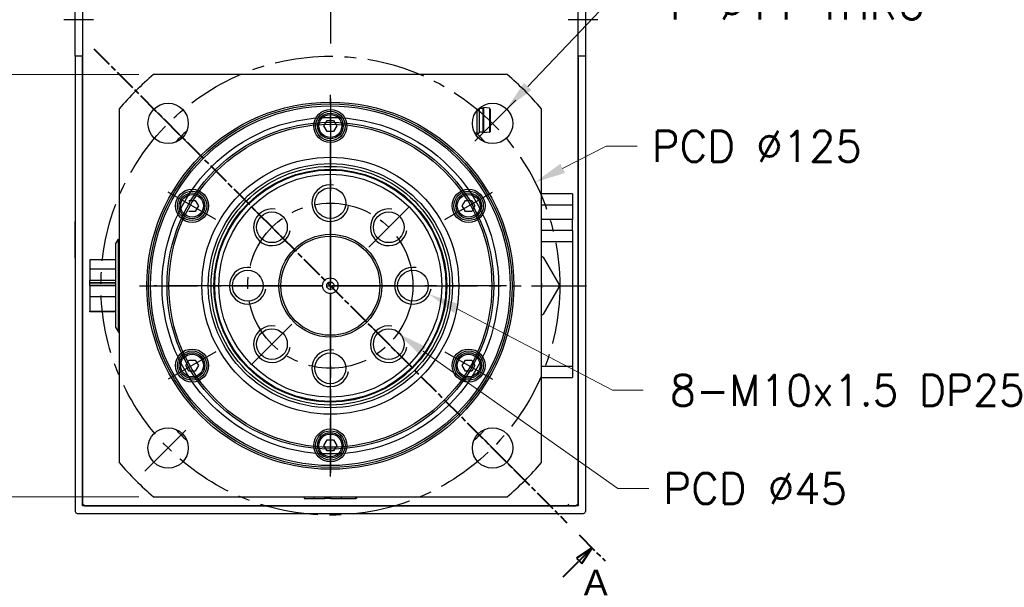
# Model space of a CAD drawing. Extents: x 46595 to 48279, y -9647 to -8459.
# Tile 9 of 24: x 47872 to 48140, y -9302 to -9148. Entities that reach past the tile are written whole.
import ezdxf

# ---------------------------------------------------------------- set-up
doc = ezdxf.new("R2010")
doc.units = 0
doc.header["$LTSCALE"] = 25.4
doc.linetypes.add('CENTER', pattern=[2, 1.25, -0.25, 0.25, -0.25])
doc.linetypes.add('CHAIN', pattern=[0.3543, 0.2362, -0.0295, 0.0591, -0.0295])
doc.layers.get('0').update_dxf_attribs({"linetype": 'CONTINUOUS'})
doc.layers.get('Defpoints').update_dxf_attribs({"linetype": 'CONTINUOUS'})
doc.layers.add('ATA-CENTER', color=133, linetype='CENTER')
doc.layers.add('ATA-HATCH', color=252, linetype='CONTINUOUS')
doc.layers.add('ATA-DIM', color=252, linetype='CONTINUOUS', lineweight=25)
doc.layers.add('ATA-SECTION', color=3, linetype='CHAIN', lineweight=40)
doc.styles.get("Standard").update_dxf_attribs({"font": 'simplex.shx'})
doc.styles.add('주 문자 (ISO)', font='arial.ttf')
doc.dimstyles.new('ata_A1', dxfattribs={"dimtxt": 4.2, "dimasz": 4.2, "dimexe": 2, "dimexo": 2, "dimgap": 2, "dimtad": 0, "dimtih": 1, "dimtoh": 1, "dimdec": 6, "dimdsep": 46, "dimtxsty": 'Standard', "dimcen": 0, "dimclrd": 252, "dimclre": 252, "dimclrt": 4, "dimadec": 6, "dimazin": 2, "dimtfac": 1, "dimtdec": 6, "dimtofl": 0, "dimtmove": 0, "dimatfit": 3, "dimfxl": 0, "dimtolj": 1, "dimtzin": 0, "dimlwd": 0, "dimlwe": 0, "dimarcsym": 0})

# ---------------------------------------------------------------- blocks, each defined once
blk = doc.blocks.new('DFH EH')
for p, q in [((33798.3, 3136.09), (33660.3, 3136.09)), ((33659.8, 3135.59), (33659.8, 3011.59)), ((33661.8, 3011.59), (33661.8, 3134.09)), ((33661.8, 3134.09), (33796.8, 3134.09)), ((33796.8, 3134.09), (33796.8, 3011.59)), ((33798.8, 3135.59), (33798.8, 3011.59)), ((33659.8, 3130.59), (33659.8, 3011.59)), ((33659.8, 2991.59), (33659.8, 3011.59)), ((33659.8, 3011.59), (33661.8, 3011.59)), ((33659.8, 2991.59), (33659.8, 3011.59)), ((33661.8, 3011.59), (33661.8, 2991.59)), ((33796.8, 3011.59), (33798.8, 3011.59)), ((33796.8, 2991.59), (33796.8, 3011.59)), ((33798.8, 3011.59), (33798.8, 2991.59)), ((33659.8, 2991.59), (33659.8, 2946.59)), ((33661.8, 2991.59), (33659.8, 2991.59)), ((33659.8, 2991.59), (33659.8, 2867.59)), ((33661.8, 2869.09), (33661.8, 2991.59)), ((33798.8, 2991.59), (33796.8, 2991.59)), ((33796.8, 2991.59), (33796.8, 2869.09)), ((33798.8, 2991.59), (33798.8, 2867.59)), ((33659.8, 2936.59), (33659.8, 2946.59)), ((33659.8, 2936.59), (33659.8, 2872.59)), ((33796.8, 2869.09), (33661.8, 2869.09)), ((33660.3, 2867.09), (33798.3, 2867.09))]:
    blk.add_line(p, q)
for centre, start, end in [((33660.3, 3135.59), 90, 180), ((33798.3, 3135.59), 0, 90), ((33660.3, 2867.59), 180, 270), ((33798.3, 2867.59), 270, 0)]:
    blk.add_arc(centre, 0.5, start, end)
at = {"layer": 'ATA-CENTER', "ltscale": 0.5}
for p, q in [((33656.68, 3001.59), (33664.81, 3001.59)), ((33794.06, 3001.59), (33802.19, 3001.59))]:
    blk.add_line(p, q, dxfattribs=at)
blk = doc.blocks.new('*D19507')
at = {"layer": 'ATA-DIM', "color": 252, "lineweight": 0}
for p, q in [((47904.46, -9162.54), (47808.44, -9162.54)), ((47812.44, -9170.94), (47812.44, -9211.46)), ((47812.44, -9269.14), (47812.44, -9228.62)), ((47904.46, -9277.54), (47808.44, -9277.54))]:
    blk.add_line(p, q, dxfattribs=at)
at = {"layer": 'ATA-DIM', "color": 252}
for points in [[(47813.84, -9170.94), (47811.04, -9170.94), (47812.44, -9162.54)], [(47811.04, -9269.14), (47813.84, -9269.14), (47812.44, -9277.54)]]:
    blk.add_solid(points, dxfattribs=at)
at = {"layer": 'Defpoints', "color": 0}
for p in [(47908.46, -9162.54), (47812.44, -9277.54), (47908.46, -9277.54)]:
    blk.add_point(p, dxfattribs=at)
at = {"layer": 'ATA-DIM', "color": 4, "ltscale": 0.2, "insert": (47774.18, -9215.46), "char_height": 8.4, "attachment_point": 1}
blk.add_mtext('\\A1;SQUARE 115', dxfattribs=at)
blk = doc.blocks.new('*D19512')
at = {"layer": 'ATA-DIM', "color": 252, "lineweight": 0}
for p, q in [((48033.44, -9248.54), (47990.98, -9226.27)), ((48041.84, -9248.54), (48033.44, -9248.54))]:
    blk.add_line(p, q, dxfattribs=at)
at = {"layer": 'ATA-DIM', "color": 252}
blk.add_solid([(47991.63, -9225.03), (47990.33, -9227.5), (47983.54, -9222.36)], dxfattribs=at)
at = {"layer": 'Defpoints', "color": 0}
for p in [(47974.68, -9217.72), (47983.54, -9222.36)]:
    blk.add_point(p, dxfattribs=at)
at = {"layer": 'ATA-DIM', "color": 4, "ltscale": 0.2, "insert": (48098.64, -9248.54), "char_height": 8.4, "attachment_point": 5}
blk.add_mtext('8-M10x1.5 DP25', dxfattribs=at)
blk = doc.blocks.new('*D19511')
at = {"layer": 'ATA-DIM', "color": 252, "lineweight": 0}
for p, q in [((48031.82, -9143.31), (48010.4, -9165.78)), ((48040.24, -9143.31), (48031.82, -9143.31))]:
    blk.add_line(p, q, dxfattribs=at)
at = {"layer": 'ATA-DIM', "color": 252}
blk.add_solid([(48009.38, -9164.82), (48011.41, -9166.75), (48004.6, -9171.86)], dxfattribs=at)
at = {"layer": 'Defpoints', "color": 0}
for p in [(48004.6, -9171.86), (47997.01, -9179.83)]:
    blk.add_point(p, dxfattribs=at)
at = {"layer": 'ATA-DIM', "color": 4, "ltscale": 0.2, "insert": (48082.42, -9143.31), "char_height": 8.4, "attachment_point": 5}
blk.add_mtext('4-%%c11 THRU', dxfattribs=at)
blk = doc.blocks.new('*D19509')
at = {"layer": 'ATA-DIM', "color": 252, "lineweight": 0}
for p, q in [((48034.94, -9275.29), (47981.86, -9237.85)), ((48043.34, -9275.29), (48034.94, -9275.29))]:
    blk.add_line(p, q, dxfattribs=at)
at = {"layer": 'ATA-DIM', "color": 252}
blk.add_solid([(47982.67, -9236.71), (47981.06, -9238.99), (47975, -9233.01)], dxfattribs=at)
at = {"layer": 'Defpoints', "color": 0}
for p in [(47938.22, -9207.07), (47975, -9233.01)]:
    blk.add_point(p, dxfattribs=at)
at = {"layer": 'ATA-DIM', "color": 4, "ltscale": 0.2, "insert": (48047.34, -9271.09), "char_height": 8.4, "attachment_point": 1}
blk.add_mtext('\\A1;PCD %%c45', dxfattribs=at)
blk = doc.blocks.new('*D19508')
at = {"layer": 'ATA-DIM', "color": 252, "lineweight": 0}
for p, q in [((48031.8, -9182.07), (48019.9, -9188.08)), ((48040.2, -9182.07), (48031.8, -9182.07))]:
    blk.add_line(p, q, dxfattribs=at)
at = {"layer": 'ATA-DIM', "color": 252}
blk.add_solid([(48019.27, -9186.83), (48020.53, -9189.33), (48012.4, -9191.87)], dxfattribs=at)
at = {"layer": 'Defpoints', "color": 0}
for p in [(48012.4, -9191.87), (47900.82, -9248.21)]:
    blk.add_point(p, dxfattribs=at)
at = {"layer": 'ATA-DIM', "color": 4, "ltscale": 0.2, "insert": (48044.2, -9177.87), "char_height": 8.4, "attachment_point": 1}
blk.add_mtext('\\A1;PCD %%c125', dxfattribs=at)

msp = doc.modelspace()

# ---------------------------------------------------------------- linework, layer by layer
for p, q in [((47889.111288, -9015.5399003), (47889.111288, -9279.5399003)), ((48024.111288, -9279.5399003), (48024.111288, -9015.5399003)), ((48004.7646887, -9162.5399003), (47908.4578873, -9162.5399003)), ((47998.111288, -9171.7399003), (47998.361288, -9171.5399003)), ((47999.9340042, -9171.7196946), (47998.361288, -9171.5399003)), ((47998.361288, -9171.5399003), (47998.361288, -9178.4399003)), ((47899.111288, -9171.8864996), (47899.111288, -9268.193301)), ((47996.497788, -9172.4260853), (47996.497788, -9178.9899003)), ((47997.111288, -9171.7710388), (47997.111288, -9178.3764003)), ((47998.111288, -9171.7399003), (47997.1459275, -9171.7399003)), ((47998.111288, -9171.7399003), (47998.111288, -9178.2399003)), ((47999.9340042, -9171.7196946), (47999.9340042, -9178.2601061)), ((48000.111288, -9171.9184003), (48000.111288, -9178.0614003)), ((48014.111288, -9268.193301), (48014.111288, -9171.8864996)), ((47954.8792372, -9176.5399003), (47955.7452626, -9175.0399003)), ((47955.7452626, -9178.0399003), (47954.8792372, -9176.5399003)), ((47955.7452626, -9175.0399003), (47957.4773134, -9175.0399003)), ((47957.4773134, -9175.0399003), (47958.3433388, -9176.5399003)), ((47958.3433388, -9176.5399003), (47957.4773134, -9178.0399003)), ((47957.4773134, -9178.0399003), (47955.7452626, -9178.0399003)), ((47995.9297988, -9178.3909003), (47997.096788, -9178.3909003)), ((47996.497788, -9178.9899003), (47996.292794, -9178.9899003)), ((47997.111288, -9178.3764003), (47996.497788, -9178.9899003)), ((47998.111288, -9178.2399003), (47997.111288, -9178.2399003)), ((47998.111288, -9178.2399003), (47998.361288, -9178.4399003)), ((47999.9340042, -9178.2601061), (47998.361288, -9178.4399003)), ((48022.611288, -9195.0399003), (48014.111288, -9195.0399003)), ((48022.611288, -9195.0399003), (48022.611288, -9198.0399003)), ((47918.0731575, -9196.7899003), (47919.8052083, -9196.7899003)), ((47919.8052083, -9196.7899003), (47920.6712337, -9198.2899003)), ((47920.6712337, -9198.2899003), (47919.8052083, -9199.7899003)), ((47992.5513422, -9198.2899003), (47993.4173676, -9196.7899003)), ((47993.4173676, -9199.7899003), (47992.5513422, -9198.2899003)), ((47993.4173676, -9196.7899003), (47995.1494185, -9196.7899003)), ((47995.1494185, -9196.7899003), (47996.0154439, -9198.2899003)), ((47996.0154439, -9198.2899003), (47995.1494185, -9199.7899003)), ((48014.111288, -9198.0399003), (48022.611288, -9198.0399003)), ((48022.611288, -9198.0399003), (48022.611288, -9202.0399003)), ((47919.8052083, -9199.7899003), (47918.0731575, -9199.7899003)), ((47995.1494185, -9199.7899003), (47993.4173676, -9199.7899003)), ((48022.611288, -9202.0399003), (48014.111288, -9202.0399003)), ((48022.611288, -9205.0399003), (48022.611288, -9202.0399003)), ((48022.611288, -9205.0399003), (48014.111288, -9205.0399003)), ((48022.611288, -9205.0399003), (48022.611288, -9208.0399003)), ((47898.111288, -9208.7147113), (47898.9050355, -9207.3399003)), ((47898.111288, -9208.7147113), (47898.111288, -9231.3650893)), ((47898.9050355, -9207.3399003), (47899.111288, -9207.3399003)), ((47898.9050355, -9232.7399003), (47898.9050355, -9207.3399003)), ((48014.111288, -9208.0399003), (48022.611288, -9208.0399003)), ((48022.611288, -9208.0399003), (48022.611288, -9242.0399003)), ((47891.111288, -9212.9509431), (47891.111288, -9215.5738139)), ((47898.111288, -9212.9509431), (47891.111288, -9212.9509431)), ((48014.611288, -9212.2456717), (48018.861288, -9219.6068876)), ((47891.111288, -9215.5738139), (47891.111288, -9218.5075203)), ((47898.111288, -9215.5738139), (47891.111288, -9215.5738139)), ((47891.111288, -9218.5075203), (47898.111288, -9218.5075203)), ((47891.111288, -9219.1542921), (47891.111288, -9218.5075203)), ((47891.111288, -9219.335842), (47891.111288, -9219.1542921)), ((47891.111288, -9219.1542921), (47898.111288, -9219.1542921)), ((47891.111288, -9219.9826138), (47891.111288, -9219.335842)), ((47898.111288, -9219.335842), (47891.111288, -9219.335842)), ((47898.111288, -9219.9826138), (47891.111288, -9219.9826138)), ((47891.111288, -9220.0971868), (47891.111288, -9223.0308932)), ((47898.111288, -9220.0971868), (47891.111288, -9220.0971868)), ((47897.111288, -9219.9826138), (47897.111288, -9220.0971868)), ((48018.861288, -9220.472913), (48014.611288, -9227.8341289)), ((47898.111288, -9223.0308932), (47891.111288, -9223.0308932)), ((47891.111288, -9223.0308932), (47891.111288, -9226.9473075)), ((47891.111288, -9227.1288575), (47891.111288, -9226.9473075)), ((47891.111288, -9226.9473075), (47898.111288, -9226.9473075)), ((47898.111288, -9227.1288575), (47891.111288, -9227.1288575)), ((47898.111288, -9231.3650893), (47898.9050355, -9232.7399003)), ((47898.9050355, -9232.7399003), (47899.111288, -9232.7399003)), ((47917.2071321, -9241.7899003), (47918.0731575, -9240.2899003)), ((47918.0731575, -9240.2899003), (47919.8052083, -9240.2899003)), ((47919.8052083, -9240.2899003), (47920.6712337, -9241.7899003)), ((47992.5513422, -9241.7899003), (47993.4173676, -9240.2899003)), ((47993.4173676, -9240.2899003), (47995.1494185, -9240.2899003)), ((47995.1494185, -9240.2899003), (47996.0154439, -9241.7899003)), ((47918.0731575, -9243.2899003), (47917.2071321, -9241.7899003)), ((47919.8052083, -9243.2899003), (47918.0731575, -9243.2899003)), ((47920.6712337, -9241.7899003), (47919.8052083, -9243.2899003)), ((47993.4173676, -9243.2899003), (47992.5513422, -9241.7899003)), ((47995.1494185, -9243.2899003), (47993.4173676, -9243.2899003)), ((47996.0154439, -9241.7899003), (47995.1494185, -9243.2899003)), ((48022.611288, -9242.0399003), (48014.111288, -9242.0399003)), ((48022.611288, -9242.0399003), (48022.611288, -9245.0399003)), ((48014.111288, -9245.0399003), (48022.611288, -9245.0399003)), ((47954.8792372, -9263.5399003), (47955.7452626, -9262.0399003)), ((47955.7452626, -9262.0399003), (47957.4773134, -9262.0399003)), ((47957.4773134, -9262.0399003), (47958.3433388, -9263.5399003)), ((47955.7452626, -9265.0399003), (47954.8792372, -9263.5399003)), ((47957.4773134, -9265.0399003), (47955.7452626, -9265.0399003)), ((47958.3433388, -9263.5399003), (47957.4773134, -9265.0399003)), ((47908.4578873, -9277.5399003), (48004.7646887, -9277.5399003)), ((47949.5223308, -9277.5399003), (47949.5223308, -9278.0399003)), ((47949.5223308, -9278.0399003), (47952.1452015, -9278.0399003)), ((47952.1452015, -9277.5399003), (47952.1452015, -9278.0399003)), ((47952.1452015, -9278.0399003), (47955.078908, -9278.0399003)), ((47955.078908, -9278.0399003), (47955.078908, -9277.5399003)), ((47955.7256797, -9278.0399003), (47955.078908, -9278.0399003)), ((47955.7256797, -9278.0399003), (47955.7256797, -9277.5399003)), ((47955.9072297, -9278.0399003), (47955.7256797, -9278.0399003)), ((47955.9072297, -9277.5399003), (47955.9072297, -9278.0399003)), ((47956.5540015, -9278.0399003), (47955.9072297, -9278.0399003)), ((47956.5540015, -9277.5399003), (47956.5540015, -9278.0399003)), ((47956.6685745, -9277.5399003), (47956.6685745, -9278.0399003)), ((47956.6685745, -9278.0399003), (47959.6022809, -9278.0399003)), ((47959.6022809, -9277.5399003), (47959.6022809, -9278.0399003)), ((47959.6022809, -9278.0399003), (47963.5186952, -9278.0399003)), ((47963.5186952, -9278.0399003), (47963.5186952, -9277.5399003)), ((47963.7002452, -9278.0399003), (47963.5186952, -9278.0399003)), ((47963.7002452, -9277.5399003), (47963.7002452, -9278.0399003)), ((47889.611288, -9280.0399003), (47889.111288, -9279.5399003)), ((47889.611288, -9280.0399003), (48023.611288, -9280.0399003)), ((48021.611288, -9279.5399003), (48021.111288, -9280.0399003)), ((48024.111288, -9279.5399003), (48023.611288, -9280.0399003))]:
    msp.add_line(p, q)
for centre, radius in [((47956.611288, -9220.0399003), 50), ((47912.4171142, -9175.8457265), 5.5), ((47956.611288, -9220.0399003), 49.5), ((47956.611288, -9220.0399003), 49), ((48000.8054618, -9175.8457265), 5.5), ((47956.611288, -9176.5399003), 4.5), ((47956.611288, -9176.5399003), 4), ((47956.611288, -9176.5399003), 3.5), ((47956.611288, -9176.5399003), 3.1), ((47956.611288, -9220.0399003), 44.5), ((47956.611288, -9220.0399003), 44.5), ((47956.611288, -9220.0399003), 44), ((47956.611288, -9220.0399003), 44), ((47956.611288, -9220.0399003), 35), ((47956.611288, -9220.0399003), 35), ((47956.611288, -9220.0399003), 33.25), ((47956.611288, -9220.0399003), 32.500379), ((47956.611288, -9220.0399003), 31.7), ((47956.611288, -9220.0399003), 31.5), ((47956.611288, -9220.0399003), 30.3452995), ((47918.9391829, -9198.2899003), 4.5), ((47918.9391829, -9198.2899003), 4), ((47918.9391829, -9198.2899003), 3.5), ((47918.9391829, -9198.2899003), 3.1), ((47956.611288, -9197.5399003), 4.188), ((47994.2833931, -9198.2899003), 4.5), ((47994.2833931, -9198.2899003), 4), ((47994.2833931, -9198.2899003), 3.5), ((47994.2833931, -9198.2899003), 3.1), ((47940.7013854, -9204.1299977), 4.188), ((47972.5211906, -9204.1299977), 4.188), ((47956.611288, -9220.0399003), 14), ((47956.611288, -9220.0399003), 13.5), ((47934.111288, -9220.0399003), 4.188), ((47979.111288, -9220.0399003), 4.188), ((47956.611288, -9220.0399003), 2.125), ((47956.611288, -9220.0399003), 1), ((47940.7013854, -9235.9498029), 4.188), ((47972.5211906, -9235.9498029), 4.188), ((47918.9391829, -9241.7899003), 4.5), ((47918.9391829, -9241.7899003), 4), ((47918.9391829, -9241.7899003), 3.5), ((47956.611288, -9242.5399003), 4.188), ((47994.2833931, -9241.7899003), 4.5), ((47994.2833931, -9241.7899003), 4), ((47994.2833931, -9241.7899003), 3.5), ((47918.9391829, -9241.7899003), 3.1), ((47994.2833931, -9241.7899003), 3.1), ((47912.4171142, -9264.2340741), 5.5), ((47956.611288, -9263.5399003), 4.5), ((47956.611288, -9263.5399003), 4), ((47956.611288, -9263.5399003), 3.5), ((48000.8054618, -9264.2340741), 5.5), ((47956.611288, -9263.5399003), 3.1)]:
    msp.add_circle(centre, radius)
for centre, radius, start, end in [((47956.611288, -9220.0399003), 75, 129.94450519, 140.05549481), ((47956.611288, -9220.0399003), 75, 39.94450519, 50.05549481), ((47999.911288, -9171.9184003), 0.2, 0, 83.478211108), ((47956.611288, -9220.0399003), 57.5, 132.809946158, 137.190053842), ((47956.611288, -9220.0399003), 57.5, 42.809946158, 45.819824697), ((47999.911288, -9178.0614003), 0.2, 276.521788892, 0), ((47956.611288, -9197.5399003), 5, 80, 350), ((47940.7013854, -9204.1299977), 5, 80, 350), ((47972.5211906, -9204.1299977), 5, 80, 350), ((47934.111288, -9220.0399003), 5, 80, 350), ((47979.111288, -9220.0399003), 5, 80, 350), ((48009.611288, -9220.0399003), 4.625, 346.648815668, 13.351184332), ((47940.7013854, -9235.9498029), 5, 80, 350), ((47972.5211906, -9235.9498029), 5, 80, 350), ((47956.611288, -9242.5399003), 5, 80, 350), ((47956.611288, -9220.0399003), 57.5, 222.809946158, 227.190053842), ((47956.611288, -9220.0399003), 57.5, 312.809946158, 317.190053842), ((47956.611288, -9220.0399003), 75, 219.94450519, 230.05549481), ((47956.611288, -9220.0399003), 75, 309.94450519, 320.05549481)]:
    msp.add_arc(centre, radius, start, end)
for points, knots in [([(48014.1112898, -9211.9569976), (48014.1537207, -9211.9814951), (48014.195493, -9212.0056123), (48014.3555875, -9212.0980429), (48014.4832447, -9212.1717459), (48014.611288, -9212.2456717)], [0.541100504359, 0.541100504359, 0.541100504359, 0.541100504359, 0.55523231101, 0.55523231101, 0.596558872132, 0.596558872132, 0.596558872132, 0.596558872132]), ([(48018.861288, -9219.6068876), (48018.861288, -9219.7547393), (48018.861288, -9219.9021451), (48018.861288, -9220.1776555), (48018.861288, -9220.3250614), (48018.861288, -9220.472913)], [0.513905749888, 0.513905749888, 0.513905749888, 0.513905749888, 0.55523231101, 0.55523231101, 0.596558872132, 0.596558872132, 0.596558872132, 0.596558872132]), ([(48014.611288, -9227.8341289), (48014.4832447, -9227.9080548), (48014.3555875, -9227.9817577), (48014.195493, -9228.0741883), (48014.1537207, -9228.0983056), (48014.1112898, -9228.122803)], [0.513905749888, 0.513905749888, 0.513905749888, 0.513905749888, 0.55523231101, 0.55523231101, 0.569364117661, 0.569364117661, 0.569364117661, 0.569364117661])]:
    msp.add_open_spline(points, degree=3, knots=knots)
at = {"layer": 'ATA-CENTER', "ltscale": 0.5}
for p, q in [((47956.611288, -9011.2313968), (47956.611288, -9156.8484038)), ((47956.611288, -9272.0149003), (47956.611288, -9168.0649003)), ((47918.7810752, -9182.2096875), (47906.0531531, -9169.4817655)), ((47956.611288, -9169.0399003), (47956.611288, -9184.0399003)), ((48007.1694228, -9169.4817655), (47994.4415008, -9182.2096875)), ((47956.611288, -9172.0399003), (47956.611288, -9268.0399003)), ((47956.611288, -9172.0399003), (47956.611288, -9268.0399003)), ((47956.611288, -9205.2279003), (47956.611288, -9189.8519003)), ((47925.4343735, -9202.0399003), (47912.4439924, -9194.5399003)), ((47987.7882025, -9202.0399003), (48000.7785836, -9194.5399003)), ((47946.1376223, -9209.5662347), (47935.2651485, -9198.6937608)), ((47967.0849536, -9209.5662347), (47977.9574275, -9198.6937608)), ((47956.611288, -9238.1524003), (47956.611288, -9201.9274003)), ((47956.611288, -9203.0399003), (47956.611288, -9237.0399003)), ((47904.636288, -9220.0399003), (48008.586288, -9220.0399003)), ((48004.611288, -9220.0399003), (47908.611288, -9220.0399003)), ((48004.611288, -9220.0399003), (47908.611288, -9220.0399003)), ((47941.799288, -9220.0399003), (47926.423288, -9220.0399003)), ((47938.498788, -9220.0399003), (47974.723788, -9220.0399003)), ((47973.611288, -9220.0399003), (47939.611288, -9220.0399003)), ((47971.423288, -9220.0399003), (47986.799288, -9220.0399003)), ((48011.4025725, -9220.0399003), (48026.4025725, -9220.0399003)), ((47946.1376223, -9230.513566), (47935.2651485, -9241.3860398)), ((47967.0849536, -9230.513566), (47977.9574275, -9241.3860398)), ((47956.611288, -9250.2279003), (47956.611288, -9234.8519003)), ((47925.4343735, -9238.0399003), (47912.4439924, -9245.5399003)), ((47987.7882025, -9238.0399003), (48000.7785836, -9245.5399003)), ((47956.611288, -9256.0399003), (47956.611288, -9271.0399003)), ((47906.0531531, -9270.5980352), (47918.7810752, -9257.8701131)), ((48007.1694228, -9270.5980352), (47994.4415008, -9257.8701131))]:
    msp.add_line(p, q, dxfattribs=at)
for radius in [62.5, 22.5]:
    msp.add_circle((47956.611288, -9220.0399003), radius, dxfattribs=at)
at = {"layer": 'ATA-HATCH', "ltscale": 0.2}
msp.add_circle((47956.611288, -9220.0399003), 45.835, dxfattribs=at)
at = {"layer": 'ATA-SECTION'}
for p, q in [((47892.1524202, -9155.4844565), (48021.0701557, -9284.5953442)), ((48024.3653252, -9287.8954507), (48031.4813732, -9295.0221603)), ((48027.9233492, -9291.4588055), (48023.6785924, -9294.2840559)), ((48024.3851697, -9294.9916918), (48027.9233492, -9291.4588055)), ((48025.091747, -9295.6993277), (48027.9233492, -9291.4588055)), ((48023.6785924, -9294.2840559), (48025.091747, -9295.6993277)), ((48020.0004486, -9299.3698533), (48024.3851697, -9294.9916918))]:
    msp.add_line(p, q, dxfattribs=at)
at = {"layer": 'ATA-SECTION', "flags": 128}
msp.add_lwpolyline([(48025.0917428, -9295.6993289), (48027.9233449, -9291.458797), (48023.6785882, -9294.2840571), (48025.0917428, -9295.6993289)], dxfattribs=at)
at = {"layer": 'ATA-SECTION'}
msp.add_solid([(48025.0917428, -9295.6993289), (48027.9233449, -9291.458797), (48023.6785882, -9294.2840571), (48025.0917428, -9295.6993289)], dxfattribs=at)

# ---------------------------------------------------------------- block references
at = {"ltscale": 0.2}
msp.add_blockref('DFH EH', (14227.3159347, -12149.1348978), dxfattribs=at)

# ---------------------------------------------------------------- texts
at = {"layer": 'ATA-SECTION', "insert": (48025.6539757, -9304.3765089), "char_height": 6.9999999, "attachment_point": 7, "style": '주 문자 (ISO)'}
msp.add_mtext('A', dxfattribs=at)

# ---------------------------------------------------------------- dimensions: what is measured, and where the dimension line sits
at = {"layer": 'ATA-DIM'}
for p1, p2, text, override, picture, middle in [((47997.0104074, -9179.8266261), (48004.6005163, -9171.8648269), '4-<> THRU', {"dimscale": 2, "dimtp": 0.1, "dimtm": 0.1, "dimtfac": 0.71, "dimtdec": 3, "dimtolj": 0, "dimtzin": 8}, '*D19511', (48082.4221892, -9143.3100989)), ((47900.8208949, -9248.2122634), (48012.4016811, -9191.8675373), 'PCD <>', {"dimscale": 2, "dimdec": 3, "dimtol": 0, "dimlim": 0, "dimtp": 0, "dimtm": 0, "dimtfac": 0.857143, "dimtdec": 2, "dimtolj": 1, "dimtzin": 0}, '*D19508', (48074.4026298, -9182.0706791)), ((47938.2246641, -9207.0713976), (47974.9979119, -9233.008403), 'PCD <>', {"dimscale": 2, "dimdec": 3, "dimtol": 0, "dimlim": 0, "dimtp": 0, "dimtm": 0, "dimtfac": 0.857143, "dimtdec": 2, "dimtolj": 1, "dimtzin": 0}, '*D19509', (48074.3509808, -9275.2904298)), ((47974.6836138, -9217.7170354), (47983.5389622, -9222.3627652), '8-M10x1.5 DP25', {"dimscale": 2, "dimtp": 0.1, "dimtm": 0.1, "dimtfac": 0.71, "dimtdec": 3, "dimtolj": 0, "dimtzin": 8}, '*D19512', (48098.6351538, -9248.5395135))]:
    dim = msp.add_diameter_dim_2p(p1=p1, p2=p2, text=text, dimstyle='ata_A1', override=override, dxfattribs=at)
    dim.commit()
    dim.dimension.update_dxf_attribs({"geometry": picture, "text_midpoint": middle, "dimtype": 163})
dim = msp.add_linear_dim(base=(47812.4402797, -9277.5399003), p1=(47908.4578873, -9162.5399003), p2=(47908.4578873, -9277.5399003), angle=90, text='SQUARE <>', dimstyle='ata_A1', override={"dimscale": 2, "dimdec": 3, "dimtfac": 0.857143, "dimtdec": 2}, dxfattribs=at)
dim.commit()
dim.dimension.update_dxf_attribs({"geometry": '*D19507', "text_midpoint": (47812.4402797, -9220.0399003), "dimtype": 160})

doc.saveas('drawing.dxf')
